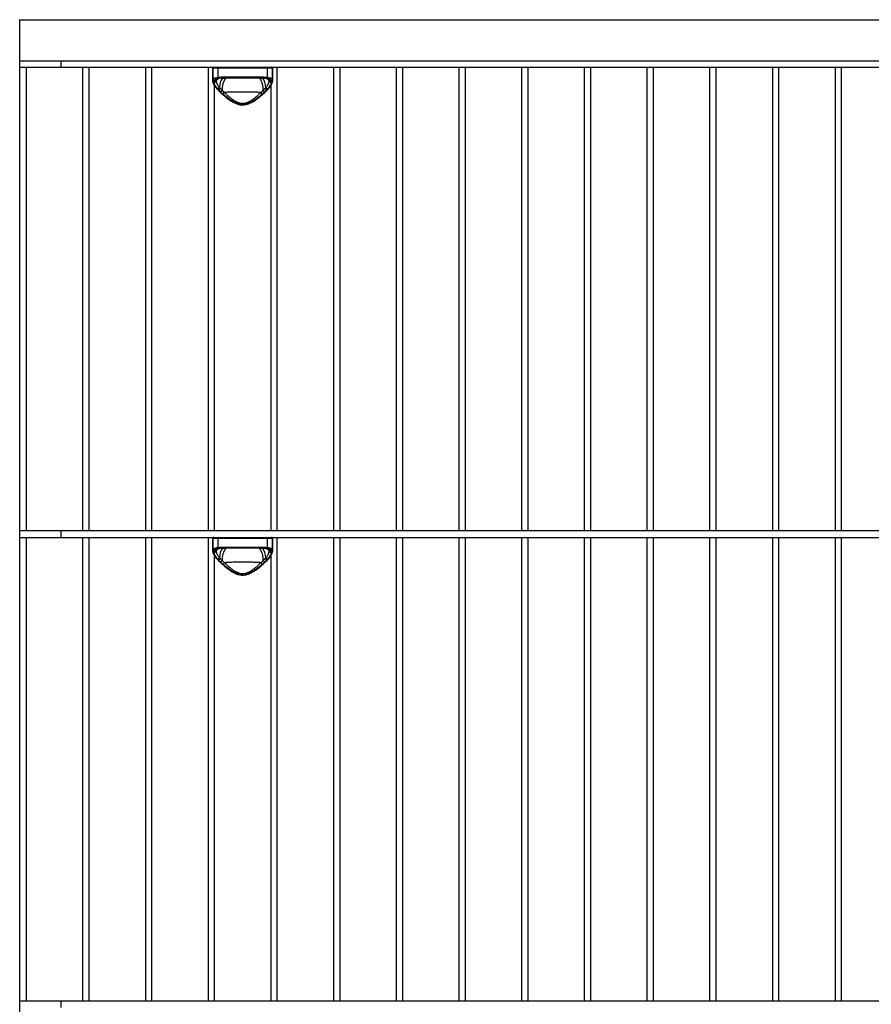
# Model space of a CAD drawing. Header units: inches. Extents: x 2094 to 2277, y 468 to 540.
# Tile 2 of 8: x 2094 to 2109, y 486 to 504. Entities that reach past the tile are written whole.
import ezdxf

# ---------------------------------------------------------------- set-up
doc = ezdxf.new("R2010")
doc.units = ezdxf.units.IN
doc.header["$MEASUREMENT"] = 0

# ---------------------------------------------------------------- blocks, each defined once
blk = doc.blocks.new('Murmur 6 Drawer Dresser_Front')
at = {"linetype": 'Continuous', "lineweight": 25}
for p, q in [((-9.804, 35.434), (-9.804, 8.977)), ((-9.804, 35.434), (52.326, 35.434)), ((-9.804, 34.686), (52.326, 34.686)), ((-9.055, 34.686), (-9.055, 34.568)), ((-9.804, 34.568), (21.202, 34.568)), ((-9.685, 34.568), (-9.685, 26.117)), ((-8.649, 26.117), (-8.649, 34.568)), ((-8.542, 34.568), (-8.542, 26.117)), ((-7.505, 26.117), (-7.505, 34.568)), ((-7.398, 34.568), (-7.398, 26.117)), ((-6.362, 26.117), (-6.362, 34.568)), ((-6.282, 34.549), (-6.282, 34.32)), ((-5.191, 34.549), (-6.282, 34.549)), ((-6.281, 34.332), (-6.281, 34.549)), ((-6.189, 34.549), (-6.189, 34.384)), ((-5.284, 34.384), (-5.284, 34.549)), ((-5.192, 34.549), (-5.192, 34.332)), ((-5.191, 34.32), (-5.191, 34.549)), ((-5.111, 34.568), (-5.111, 26.117)), ((-4.075, 26.117), (-4.075, 34.568)), ((-3.967, 34.568), (-3.967, 26.117)), ((-2.931, 26.117), (-2.931, 34.568)), ((-2.824, 34.568), (-2.824, 26.117)), ((-1.787, 26.117), (-1.787, 34.568)), ((-1.68, 34.568), (-1.68, 26.117)), ((-0.644, 26.117), (-0.644, 34.568)), ((-0.537, 34.568), (-0.537, 26.117)), ((0.5, 26.117), (0.5, 34.568)), ((0.607, 34.568), (0.607, 26.117)), ((1.643, 26.117), (1.643, 34.568)), ((1.75, 34.568), (1.75, 26.117)), ((2.787, 26.117), (2.787, 34.568)), ((2.894, 34.568), (2.894, 26.117)), ((3.931, 26.117), (3.931, 34.568)), ((4.038, 34.568), (4.038, 26.117)), ((5.074, 26.117), (5.074, 34.568)), ((5.181, 34.568), (5.181, 26.117)), ((-6.183, 34.363), (-6.216, 34.339)), ((-6.196, 34.358), (-6.216, 34.339)), ((-6.175, 34.365), (-6.167, 34.366)), ((-6.093, 34.37), (-6.077, 34.371)), ((-6.054, 34.391), (-5.419, 34.391)), ((-5.429, 34.371), (-6.044, 34.371)), ((-5.396, 34.371), (-5.312, 34.366)), ((-5.312, 34.367), (-5.301, 34.365)), ((-5.306, 34.366), (-5.298, 34.365)), ((-5.257, 34.339), (-5.29, 34.363)), ((-5.257, 34.339), (-5.277, 34.358)), ((-6.255, 34.24), (-6.255, 26.117)), ((-6.189, 34.156), (-6.189, 34.156)), ((-5.285, 34.156), (-5.284, 34.156)), ((-5.218, 26.117), (-5.218, 34.24)), ((21.202, 26.117), (-9.804, 26.117)), ((-9.055, 26.117), (-9.055, 25.998)), ((-9.804, 25.998), (21.202, 25.998)), ((-9.685, 25.998), (-9.685, 17.547)), ((-8.649, 17.547), (-8.649, 25.998)), ((-8.542, 25.998), (-8.542, 17.547)), ((-7.505, 17.547), (-7.505, 25.998)), ((-7.398, 25.998), (-7.398, 17.547)), ((-6.362, 17.547), (-6.362, 25.998)), ((-6.282, 25.979), (-6.282, 25.75)), ((-5.191, 25.979), (-6.282, 25.979)), ((-6.281, 25.762), (-6.281, 25.979)), ((-6.189, 25.979), (-6.189, 25.814)), ((-5.284, 25.814), (-5.284, 25.979)), ((-5.192, 25.979), (-5.192, 25.762)), ((-5.191, 25.75), (-5.191, 25.979)), ((-5.111, 25.998), (-5.111, 17.547)), ((-4.075, 17.547), (-4.075, 25.998)), ((-3.967, 25.998), (-3.967, 17.547)), ((-2.931, 17.547), (-2.931, 25.998)), ((-2.824, 25.998), (-2.824, 17.547)), ((-1.787, 17.547), (-1.787, 25.998)), ((-1.68, 25.998), (-1.68, 17.547)), ((-0.644, 17.547), (-0.644, 25.998)), ((-0.537, 25.998), (-0.537, 17.547)), ((0.5, 17.547), (0.5, 25.998)), ((0.607, 25.998), (0.607, 17.547)), ((1.643, 17.547), (1.643, 25.998)), ((1.75, 25.998), (1.75, 17.547)), ((2.787, 17.547), (2.787, 25.998)), ((2.894, 25.998), (2.894, 17.547)), ((3.931, 17.547), (3.931, 25.998)), ((4.038, 25.998), (4.038, 17.547)), ((5.074, 17.547), (5.074, 25.998)), ((5.181, 25.998), (5.181, 17.547)), ((-6.255, 25.67), (-6.255, 17.547)), ((-6.183, 25.793), (-6.216, 25.77)), ((-6.196, 25.788), (-6.216, 25.77)), ((-6.175, 25.795), (-6.167, 25.796)), ((-6.093, 25.8), (-6.077, 25.801)), ((-6.054, 25.821), (-5.419, 25.821)), ((-5.429, 25.802), (-6.044, 25.802)), ((-5.396, 25.801), (-5.312, 25.796)), ((-5.312, 25.797), (-5.301, 25.795)), ((-5.306, 25.796), (-5.298, 25.795)), ((-5.257, 25.77), (-5.29, 25.793)), ((-5.257, 25.77), (-5.277, 25.788)), ((-5.218, 17.547), (-5.218, 25.671)), ((-6.189, 25.586), (-6.189, 25.586)), ((-5.285, 25.586), (-5.284, 25.586)), ((21.202, 17.547), (-9.804, 17.547)), ((-9.055, 17.547), (-9.055, 17.429))]:
    blk.add_line(p, q, dxfattribs=at)
at = {"linetype": 'Continuous', "lineweight": 25, "flags": 128}
for points in [[(-6.054, 34.391), (-6.054, 34.387), (-6.053, 34.384), (-6.053, 34.38), (-6.051, 34.377), (-6.05, 34.375), (-6.048, 34.373), (-6.046, 34.372), (-6.044, 34.371)], [(-5.419, 34.391), (-5.419, 34.387), (-5.419, 34.384), (-5.42, 34.38), (-5.422, 34.377), (-5.423, 34.375), (-5.425, 34.373), (-5.427, 34.372), (-5.429, 34.371)], [(-6.054, 25.821), (-6.054, 25.817), (-6.053, 25.814), (-6.053, 25.81), (-6.051, 25.807), (-6.05, 25.805), (-6.048, 25.803), (-6.046, 25.802), (-6.044, 25.802)], [(-5.419, 25.821), (-5.419, 25.817), (-5.419, 25.814), (-5.42, 25.81), (-5.422, 25.807), (-5.423, 25.805), (-5.425, 25.803), (-5.427, 25.802), (-5.429, 25.802)]]:
    blk.add_lwpolyline(points, dxfattribs=at)
at = {"linetype": 'Continuous', "lineweight": 25}
for centre, radius, start, end in [((-6.262, 34.549), 0.0197, 90, 180), ((-6.261, 34.549), 0.0197, 90.0513, 180.0512), ((-6.172, 34.551), 0.0176, 100.5434, 187.6171), ((-5.301, 34.551), 0.0176, 352.3829, 79.4566), ((-5.212, 34.549), 0.0197, 359.9488, 89.9487), ((-5.211, 34.549), 0.0197, 0, 90), ((-6.261, 34.334), 0.0195, 183.6773, 270.5461), ((-6.263, 34.309), 0.0182, 181.4217, 274.6777), ((-6.031, 34.175), 0.238, 126.4416, 142.0933), ((-6.17, 34.384), 0.0197, 178.2445, 254.0511), ((-5.857, 34.193), 0.303, 143.5326, 179.1941), ((-5.742, 34.165), 0.368, 145.4309, 182.796), ((-5.731, 34.165), 0.368, 357.2017, 34.5687), ((-5.606, 34.196), 0.293, 0.2324, 38.17), ((-5.442, 34.175), 0.238, 37.9135, 52.9713), ((-5.303, 34.384), 0.0197, 285.9489, 1.7555), ((-5.212, 34.334), 0.0195, 269.4539, 356.3227), ((-5.21, 34.309), 0.0182, 265.3223, 358.5783), ((-6.182, 34.166), 0.0125, 236.9525, 302.7419), ((-5.291, 34.167), 0.0126, 237.4126, 301.7921), ((-6.262, 25.979), 0.0197, 90, 180), ((-6.261, 25.979), 0.0197, 90.0513, 180.0512), ((-6.172, 25.981), 0.0176, 100.5434, 187.6171), ((-5.301, 25.981), 0.0176, 352.3829, 79.4566), ((-5.212, 25.979), 0.0197, 359.9488, 89.9487), ((-5.211, 25.979), 0.0197, 0, 90), ((-6.261, 25.764), 0.0195, 183.6773, 270.5461), ((-6.263, 25.739), 0.0182, 181.4217, 274.6777), ((-6.032, 25.606), 0.237, 125.3578, 142.1045), ((-6.17, 25.814), 0.0197, 178.2445, 254.0511), ((-5.857, 25.623), 0.303, 143.5326, 179.1941), ((-5.742, 25.595), 0.368, 145.4309, 182.796), ((-5.731, 25.595), 0.368, 357.2017, 34.5687), ((-5.606, 25.626), 0.293, 0.2324, 38.17), ((-5.442, 25.605), 0.238, 37.9135, 52.9713), ((-5.303, 25.814), 0.0197, 285.9489, 1.7555), ((-5.212, 25.764), 0.0195, 269.4539, 356.3227), ((-5.21, 25.739), 0.0182, 265.3223, 358.5783), ((-6.182, 25.597), 0.0125, 236.9525, 302.7419), ((-5.291, 25.597), 0.0126, 237.4126, 301.7921)]:
    blk.add_arc(centre, radius, start, end, dxfattribs=at)
for points in [[(-6.281, 34.308), (-6.282, 34.317), (-6.282, 34.325), (-6.281, 34.332)], [(-6.261, 34.314), (-6.262, 34.311), (-6.262, 34.307), (-6.262, 34.304)], [(-6.262, 34.304), (-6.262, 34.3), (-6.262, 34.295), (-6.261, 34.291)], [(-6.258, 34.325), (-6.26, 34.321), (-6.261, 34.318), (-6.261, 34.314)], [(-6.216, 34.339), (-6.217, 34.336), (-6.217, 34.333), (-6.218, 34.33)], [(-6.189, 34.384), (-6.149, 34.39), (-6.104, 34.391), (-6.054, 34.391)], [(-6.172, 34.365), (-6.173, 34.365), (-6.174, 34.365), (-6.175, 34.365)], [(-6.044, 34.371), (-6.091, 34.371), (-6.134, 34.37), (-6.172, 34.365)], [(-5.301, 34.365), (-5.339, 34.37), (-5.381, 34.371), (-5.429, 34.371)], [(-5.419, 34.391), (-5.369, 34.391), (-5.324, 34.39), (-5.284, 34.384)], [(-5.298, 34.365), (-5.299, 34.365), (-5.3, 34.365), (-5.301, 34.365)], [(-5.255, 34.33), (-5.256, 34.333), (-5.256, 34.336), (-5.257, 34.339)], [(-5.212, 34.314), (-5.212, 34.318), (-5.213, 34.321), (-5.215, 34.325)], [(-5.211, 34.304), (-5.211, 34.307), (-5.211, 34.311), (-5.212, 34.314)], [(-5.212, 34.291), (-5.211, 34.295), (-5.211, 34.3), (-5.211, 34.304)], [(-5.192, 34.332), (-5.191, 34.325), (-5.191, 34.317), (-5.192, 34.308)], [(-6.19, 34.172), (-6.179, 34.179), (-6.169, 34.187), (-6.16, 34.197)], [(-6.19, 34.172), (-6.185, 34.166), (-6.18, 34.161), (-6.175, 34.156)], [(-6.175, 34.156), (-6.164, 34.163), (-6.153, 34.172), (-6.145, 34.182)], [(-6.175, 34.156), (-6.163, 34.144), (-6.15, 34.132), (-6.137, 34.12)], [(-6.137, 34.12), (-6.127, 34.128), (-6.117, 34.137), (-6.11, 34.147)], [(-6.137, 34.12), (-6.122, 34.106), (-6.106, 34.092), (-6.09, 34.077)], [(-6.09, 34.077), (-6.082, 34.087), (-6.074, 34.097), (-6.069, 34.107)], [(-5.383, 34.077), (-5.391, 34.087), (-5.398, 34.097), (-5.404, 34.107)], [(-5.383, 34.077), (-5.367, 34.092), (-5.351, 34.106), (-5.336, 34.12)], [(-5.336, 34.12), (-5.346, 34.128), (-5.356, 34.137), (-5.363, 34.147)], [(-5.336, 34.12), (-5.323, 34.132), (-5.31, 34.144), (-5.298, 34.156)], [(-5.328, 34.182), (-5.32, 34.172), (-5.309, 34.163), (-5.298, 34.156)], [(-5.313, 34.197), (-5.304, 34.187), (-5.294, 34.179), (-5.283, 34.172)], [(-5.298, 34.156), (-5.293, 34.161), (-5.287, 34.166), (-5.283, 34.172)], [(-6.281, 25.738), (-6.282, 25.747), (-6.282, 25.755), (-6.281, 25.762)], [(-6.261, 25.744), (-6.262, 25.741), (-6.262, 25.737), (-6.262, 25.734)], [(-6.262, 25.734), (-6.262, 25.73), (-6.262, 25.725), (-6.261, 25.721)], [(-6.258, 25.755), (-6.26, 25.752), (-6.261, 25.748), (-6.261, 25.744)], [(-6.216, 25.77), (-6.217, 25.767), (-6.217, 25.763), (-6.218, 25.76)], [(-6.189, 25.814), (-6.149, 25.82), (-6.104, 25.821), (-6.054, 25.821)], [(-6.172, 25.795), (-6.173, 25.795), (-6.174, 25.795), (-6.175, 25.795)], [(-6.044, 25.802), (-6.091, 25.802), (-6.134, 25.8), (-6.172, 25.795)], [(-5.301, 25.795), (-5.339, 25.8), (-5.381, 25.802), (-5.429, 25.802)], [(-5.419, 25.821), (-5.369, 25.821), (-5.324, 25.82), (-5.284, 25.814)], [(-5.298, 25.795), (-5.299, 25.795), (-5.3, 25.795), (-5.301, 25.795)], [(-5.255, 25.76), (-5.256, 25.763), (-5.256, 25.767), (-5.257, 25.77)], [(-5.212, 25.744), (-5.212, 25.748), (-5.213, 25.752), (-5.215, 25.755)], [(-5.211, 25.734), (-5.211, 25.737), (-5.211, 25.741), (-5.212, 25.744)], [(-5.212, 25.721), (-5.211, 25.725), (-5.211, 25.73), (-5.211, 25.734)], [(-5.192, 25.762), (-5.191, 25.755), (-5.191, 25.747), (-5.192, 25.738)], [(-6.19, 25.602), (-6.179, 25.609), (-6.169, 25.618), (-6.16, 25.627)], [(-6.19, 25.602), (-6.185, 25.596), (-6.18, 25.591), (-6.175, 25.586)], [(-6.175, 25.586), (-6.164, 25.593), (-6.153, 25.602), (-6.145, 25.612)], [(-6.175, 25.586), (-6.163, 25.574), (-6.15, 25.562), (-6.137, 25.55)], [(-6.137, 25.55), (-6.127, 25.558), (-6.117, 25.567), (-6.11, 25.577)], [(-6.137, 25.55), (-6.122, 25.536), (-6.106, 25.522), (-6.09, 25.507)], [(-6.09, 25.507), (-6.082, 25.517), (-6.074, 25.527), (-6.069, 25.537)], [(-5.383, 25.507), (-5.391, 25.517), (-5.398, 25.527), (-5.404, 25.537)], [(-5.383, 25.507), (-5.367, 25.522), (-5.351, 25.536), (-5.336, 25.55)], [(-5.336, 25.55), (-5.346, 25.558), (-5.356, 25.567), (-5.363, 25.577)], [(-5.336, 25.55), (-5.323, 25.562), (-5.31, 25.574), (-5.298, 25.586)], [(-5.328, 25.612), (-5.32, 25.602), (-5.309, 25.593), (-5.298, 25.586)], [(-5.313, 25.627), (-5.304, 25.618), (-5.294, 25.609), (-5.283, 25.602)], [(-5.298, 25.586), (-5.293, 25.591), (-5.287, 25.596), (-5.283, 25.602)]]:
    blk.add_open_spline(points, degree=3, dxfattribs=at)
for points, knots in [([(-6.281, 34.332), (-6.28, 34.34), (-6.277, 34.346), (-6.27, 34.355), (-6.268, 34.357), (-6.262, 34.362), (-6.258, 34.365), (-6.247, 34.371), (-6.237, 34.374), (-6.216, 34.38), (-6.203, 34.383), (-6.189, 34.384)], [0, 0, 0, 0, 0.25, 0.25, 0.375, 0.375, 0.5, 0.5, 0.75, 0.75, 1, 1, 1, 1]), ([(-6.279, 34.301), (-6.279, 34.297), (-6.277, 34.282), (-6.264, 34.253), (-6.239, 34.213), (-6.212, 34.179), (-6.193, 34.161), (-6.188, 34.156)], [0, 0, 0, 0, 0.090266, 0.341179, 0.619123, 0.912206, 1, 1, 1, 1]), ([(-6.262, 34.304), (-6.254, 34.305), (-6.246, 34.307), (-6.232, 34.313), (-6.225, 34.317), (-6.219, 34.321)], [0, 0, 0, 0, 0.5, 0.5, 1, 1, 1, 1]), ([(-6.261, 34.314), (-6.253, 34.315), (-6.246, 34.317), (-6.231, 34.322), (-6.224, 34.326), (-6.218, 34.33)], [0, 0, 0, 0, 0.5, 0.5, 1, 1, 1, 1]), ([(-6.261, 34.291), (-6.254, 34.292), (-6.246, 34.294), (-6.232, 34.301), (-6.225, 34.305), (-6.219, 34.309)], [0, 0, 0, 0, 0.5, 0.5, 1, 1, 1, 1]), ([(-6.261, 34.291), (-6.26, 34.282), (-6.258, 34.273), (-6.25, 34.254), (-6.245, 34.244), (-6.227, 34.214), (-6.21, 34.193), (-6.19, 34.172)], [0, 0, 0, 0, 0.25, 0.25, 0.5, 0.5, 1, 1, 1, 1]), ([(-6.175, 34.365), (-6.186, 34.363), (-6.197, 34.361), (-6.215, 34.357), (-6.223, 34.354), (-6.237, 34.348), (-6.243, 34.344), (-6.252, 34.335), (-6.256, 34.33), (-6.258, 34.325)], [0, 0, 0, 0, 0.25, 0.25, 0.5, 0.5, 0.75, 0.75, 1, 1, 1, 1]), ([(-6.216, 34.339), (-6.222, 34.335), (-6.229, 34.332), (-6.243, 34.327), (-6.251, 34.326), (-6.258, 34.325)], [0, 0, 0, 0, 0.5, 0.5, 1, 1, 1, 1]), ([(-6.218, 34.33), (-6.218, 34.329), (-6.219, 34.326), (-6.219, 34.323), (-6.219, 34.321)], [0, 0, 0, 0, 0.500711, 1, 1, 1, 1]), ([(-6.219, 34.321), (-6.219, 34.32), (-6.219, 34.317), (-6.219, 34.313), (-6.219, 34.31), (-6.219, 34.309)], [0, 0, 0, 0, 0.336258, 0.669308, 1, 1, 1, 1]), ([(-6.219, 34.309), (-6.219, 34.307), (-6.219, 34.304), (-6.218, 34.299), (-6.217, 34.294), (-6.215, 34.288), (-6.213, 34.282), (-6.211, 34.276), (-6.208, 34.27), (-6.205, 34.264), (-6.201, 34.255), (-6.194, 34.243), (-6.185, 34.23), (-6.176, 34.218), (-6.169, 34.207), (-6.163, 34.2), (-6.16, 34.197)], [0, 0, 0, 0, 0.051698, 0.104309, 0.157789, 0.21216, 0.267479, 0.323834, 0.381334, 0.440107, 0.500308, 0.616495, 0.750531, 0.831989, 0.91478, 1, 1, 1, 1]), ([(-6.198, 34.359), (-6.195, 34.36), (-6.188, 34.363), (-6.171, 34.365), (-6.163, 34.366)], [0, 0, 0, 0, 0.488595, 1, 1, 1, 1]), ([(-5.313, 34.197), (-5.311, 34.199), (-5.307, 34.204), (-5.299, 34.214), (-5.289, 34.228), (-5.279, 34.243), (-5.271, 34.257), (-5.265, 34.269), (-5.26, 34.28), (-5.257, 34.291), (-5.255, 34.3), (-5.254, 34.306), (-5.254, 34.309)], [0, 0, 0, 0, 0.045115, 0.125248, 0.250657, 0.386181, 0.502854, 0.609308, 0.711663, 0.810632, 0.9067, 1, 1, 1, 1]), ([(-5.31, 34.366), (-5.302, 34.365), (-5.285, 34.363), (-5.278, 34.36), (-5.275, 34.359)], [0, 0, 0, 0, 0.509787, 1, 1, 1, 1]), ([(-5.215, 34.325), (-5.217, 34.33), (-5.221, 34.335), (-5.23, 34.344), (-5.236, 34.348), (-5.257, 34.357), (-5.275, 34.362), (-5.298, 34.365)], [0, 0, 0, 0, 0.25, 0.25, 0.5, 0.5, 1, 1, 1, 1]), ([(-5.285, 34.156), (-5.277, 34.164), (-5.254, 34.186), (-5.226, 34.224), (-5.203, 34.265), (-5.193, 34.292), (-5.193, 34.304), (-5.193, 34.306)], [0, 0, 0, 0, 0.149467, 0.4354685, 0.7235033, 0.9707379, 1, 1, 1, 1]), ([(-5.284, 34.384), (-5.27, 34.383), (-5.257, 34.38), (-5.241, 34.376), (-5.236, 34.374), (-5.227, 34.371), (-5.222, 34.369), (-5.211, 34.362), (-5.205, 34.357), (-5.196, 34.346), (-5.193, 34.34), (-5.192, 34.332)], [0, 0, 0, 0, 0.25, 0.25, 0.375, 0.375, 0.5, 0.5, 0.75, 0.75, 1, 1, 1, 1]), ([(-5.283, 34.172), (-5.273, 34.182), (-5.263, 34.193), (-5.247, 34.214), (-5.24, 34.225), (-5.222, 34.255), (-5.214, 34.274), (-5.212, 34.291)], [0, 0, 0, 0, 0.25, 0.25, 0.5, 0.5, 1, 1, 1, 1]), ([(-5.215, 34.325), (-5.222, 34.326), (-5.23, 34.327), (-5.244, 34.332), (-5.251, 34.335), (-5.257, 34.339)], [0, 0, 0, 0, 0.5, 0.5, 1, 1, 1, 1]), ([(-5.254, 34.321), (-5.254, 34.323), (-5.254, 34.326), (-5.255, 34.329), (-5.255, 34.33)], [0, 0, 0, 0, 0.497284, 1, 1, 1, 1]), ([(-5.255, 34.33), (-5.249, 34.326), (-5.242, 34.322), (-5.227, 34.317), (-5.219, 34.315), (-5.212, 34.314)], [0, 0, 0, 0, 0.5, 0.5, 1, 1, 1, 1]), ([(-5.254, 34.309), (-5.254, 34.311), (-5.254, 34.315), (-5.254, 34.319), (-5.254, 34.321)], [0, 0, 0, 0, 0.496775, 1, 1, 1, 1]), ([(-5.254, 34.321), (-5.248, 34.317), (-5.241, 34.313), (-5.226, 34.307), (-5.219, 34.305), (-5.211, 34.304)], [0, 0, 0, 0, 0.5, 0.5, 1, 1, 1, 1]), ([(-5.254, 34.309), (-5.248, 34.305), (-5.241, 34.301), (-5.227, 34.294), (-5.219, 34.292), (-5.212, 34.291)], [0, 0, 0, 0, 0.5, 0.5, 1, 1, 1, 1]), ([(-6.189, 34.156), (-6.17, 34.138), (-6.131, 34.1), (-6.066, 34.042), (-5.998, 33.987), (-5.932, 33.943), (-5.872, 33.91), (-5.815, 33.889), (-5.758, 33.879), (-5.701, 33.881), (-5.644, 33.894), (-5.589, 33.916), (-5.532, 33.949), (-5.47, 33.991), (-5.405, 34.043), (-5.341, 34.101), (-5.303, 34.138), (-5.284, 34.156)], [0, 0, 0, 0, 0.081505, 0.171046, 0.251975, 0.324057, 0.382853, 0.433586, 0.481019, 0.531459, 0.579224, 0.629669, 0.686694, 0.753154, 0.830942, 0.919527, 1, 1, 1, 1]), ([(-6.16, 34.197), (-6.157, 34.194), (-6.152, 34.19), (-6.147, 34.184), (-6.145, 34.182)], [0, 0, 0, 0, 0.504016, 1, 1, 1, 1]), ([(-6.145, 34.182), (-6.142, 34.179), (-6.136, 34.173), (-6.127, 34.164), (-6.118, 34.155), (-6.112, 34.149), (-6.11, 34.147)], [0, 0, 0, 0, 0.2708122, 0.5276191, 0.7706537, 1, 1, 1, 1]), ([(-6.11, 34.147), (-6.108, 34.144), (-6.104, 34.139), (-6.097, 34.132), (-6.09, 34.125), (-6.08, 34.116), (-6.073, 34.11), (-6.069, 34.107)], [0, 0, 0, 0, 0.172628, 0.339188, 0.4998, 0.74967, 1, 1, 1, 1]), ([(-5.404, 34.107), (-5.429, 34.109), (-5.454, 34.11), (-5.493, 34.111), (-5.507, 34.112), (-5.534, 34.112), (-5.548, 34.113), (-5.619, 34.114), (-5.677, 34.115), (-5.751, 34.115), (-5.766, 34.115), (-5.796, 34.115), (-5.81, 34.115), (-5.854, 34.114), (-5.882, 34.114), (-5.925, 34.113), (-5.939, 34.112), (-5.966, 34.112), (-5.98, 34.111), (-6.019, 34.11), (-6.045, 34.109), (-6.069, 34.107)], [0, 0, 0, 0, 0.125, 0.125, 0.1875, 0.1875, 0.25, 0.25, 0.5, 0.5, 0.5625, 0.5625, 0.625, 0.625, 0.75, 0.75, 0.8125, 0.8125, 0.875, 0.875, 1, 1, 1, 1]), ([(-6.069, 34.107), (-6.065, 34.103), (-6.057, 34.096), (-6.048, 34.087), (-6.04, 34.08), (-6.029, 34.07), (-6.016, 34.057), (-5.991, 34.036), (-5.96, 34.01), (-5.921, 33.98), (-5.879, 33.952), (-5.834, 33.93), (-5.786, 33.914), (-5.736, 33.908), (-5.686, 33.914), (-5.638, 33.93), (-5.594, 33.953), (-5.552, 33.98), (-5.512, 34.01), (-5.481, 34.036), (-5.457, 34.058), (-5.441, 34.073), (-5.423, 34.089), (-5.411, 34.1), (-5.404, 34.107)], [0, 0, 0, 0, 0.02271, 0.0410075, 0.0548926, 0.064365, 0.0983381, 0.1281361, 0.1913866, 0.2543129, 0.3171119, 0.3788925, 0.4401567, 0.5005226, 0.5611219, 0.6216346, 0.6835675, 0.7461869, 0.809495, 0.872965, 0.9026407, 0.9364076, 0.9592773, 1, 1, 1, 1]), ([(-5.404, 34.107), (-5.402, 34.109), (-5.397, 34.113), (-5.389, 34.119), (-5.381, 34.127), (-5.372, 34.136), (-5.366, 34.143), (-5.363, 34.147)], [0, 0, 0, 0, 0.166526, 0.332954, 0.499407, 0.742788, 1, 1, 1, 1]), ([(-5.363, 34.147), (-5.361, 34.149), (-5.355, 34.155), (-5.346, 34.164), (-5.337, 34.173), (-5.331, 34.179), (-5.328, 34.182)], [0, 0, 0, 0, 0.226978, 0.469236, 0.726836, 1, 1, 1, 1]), ([(-5.328, 34.182), (-5.326, 34.184), (-5.321, 34.19), (-5.315, 34.194), (-5.313, 34.197)], [0, 0, 0, 0, 0.495977, 1, 1, 1, 1]), ([(-6.09, 34.077), (-6.066, 34.057), (-6.041, 34.036), (-5.989, 33.996), (-5.962, 33.976), (-5.918, 33.95), (-5.903, 33.941), (-5.872, 33.925), (-5.856, 33.918), (-5.832, 33.909), (-5.823, 33.906), (-5.806, 33.901), (-5.798, 33.899), (-5.771, 33.894), (-5.754, 33.892), (-5.727, 33.892), (-5.718, 33.893), (-5.7, 33.894), (-5.692, 33.896), (-5.666, 33.901), (-5.649, 33.906), (-5.616, 33.918), (-5.6, 33.925), (-5.569, 33.941), (-5.554, 33.95), (-5.525, 33.968), (-5.511, 33.977), (-5.484, 33.997), (-5.47, 34.006), (-5.431, 34.037), (-5.407, 34.057), (-5.383, 34.077)], [0, 0, 0, 0, 0.125, 0.125, 0.25, 0.25, 0.3125, 0.3125, 0.375, 0.375, 0.40625, 0.40625, 0.4375, 0.4375, 0.5, 0.5, 0.53125, 0.53125, 0.5625, 0.5625, 0.625, 0.625, 0.6875, 0.6875, 0.75, 0.75, 0.8125, 0.8125, 0.875, 0.875, 1, 1, 1, 1]), ([(-6.281, 25.762), (-6.28, 25.77), (-6.277, 25.776), (-6.27, 25.785), (-6.268, 25.787), (-6.262, 25.792), (-6.258, 25.795), (-6.247, 25.801), (-6.237, 25.805), (-6.216, 25.81), (-6.203, 25.813), (-6.189, 25.814)], [0, 0, 0, 0, 0.25, 0.25, 0.375, 0.375, 0.5, 0.5, 0.75, 0.75, 1, 1, 1, 1]), ([(-6.279, 25.731), (-6.279, 25.727), (-6.277, 25.712), (-6.264, 25.683), (-6.239, 25.643), (-6.212, 25.61), (-6.193, 25.591), (-6.188, 25.587)], [0, 0, 0, 0, 0.090266, 0.341179, 0.619123, 0.912206, 1, 1, 1, 1]), ([(-6.262, 25.734), (-6.254, 25.735), (-6.246, 25.737), (-6.232, 25.743), (-6.225, 25.747), (-6.219, 25.751)], [0, 0, 0, 0, 0.5, 0.5, 1, 1, 1, 1]), ([(-6.261, 25.744), (-6.253, 25.745), (-6.246, 25.747), (-6.231, 25.752), (-6.224, 25.756), (-6.218, 25.76)], [0, 0, 0, 0, 0.5, 0.5, 1, 1, 1, 1]), ([(-6.261, 25.721), (-6.254, 25.722), (-6.246, 25.724), (-6.232, 25.731), (-6.225, 25.735), (-6.219, 25.739)], [0, 0, 0, 0, 0.5, 0.5, 1, 1, 1, 1]), ([(-6.261, 25.721), (-6.26, 25.712), (-6.258, 25.703), (-6.25, 25.684), (-6.245, 25.675), (-6.227, 25.644), (-6.21, 25.623), (-6.19, 25.602)], [0, 0, 0, 0, 0.25, 0.25, 0.5, 0.5, 1, 1, 1, 1]), ([(-6.175, 25.795), (-6.186, 25.793), (-6.197, 25.792), (-6.215, 25.787), (-6.223, 25.784), (-6.237, 25.778), (-6.243, 25.774), (-6.252, 25.765), (-6.256, 25.76), (-6.258, 25.755)], [0, 0, 0, 0, 0.25, 0.25, 0.5, 0.5, 0.75, 0.75, 1, 1, 1, 1]), ([(-6.216, 25.77), (-6.222, 25.766), (-6.229, 25.762), (-6.243, 25.757), (-6.251, 25.756), (-6.258, 25.755)], [0, 0, 0, 0, 0.5, 0.5, 1, 1, 1, 1]), ([(-6.218, 25.76), (-6.218, 25.759), (-6.219, 25.756), (-6.219, 25.753), (-6.219, 25.751)], [0, 0, 0, 0, 0.500711, 1, 1, 1, 1]), ([(-6.219, 25.751), (-6.219, 25.75), (-6.219, 25.747), (-6.219, 25.743), (-6.219, 25.741), (-6.219, 25.739)], [0, 0, 0, 0, 0.336258, 0.669308, 1, 1, 1, 1]), ([(-6.219, 25.739), (-6.219, 25.738), (-6.219, 25.734), (-6.218, 25.729), (-6.217, 25.724), (-6.215, 25.718), (-6.213, 25.713), (-6.211, 25.707), (-6.208, 25.7), (-6.205, 25.694), (-6.201, 25.685), (-6.194, 25.673), (-6.185, 25.66), (-6.176, 25.648), (-6.169, 25.638), (-6.163, 25.631), (-6.16, 25.627)], [0, 0, 0, 0, 0.051698, 0.104309, 0.157789, 0.21216, 0.267479, 0.323834, 0.381334, 0.440107, 0.500308, 0.616495, 0.750531, 0.831989, 0.91478, 1, 1, 1, 1]), ([(-6.198, 25.789), (-6.195, 25.79), (-6.189, 25.793), (-6.176, 25.794), (-6.171, 25.795)], [0, 0, 0, 0, 0.596957, 1, 1, 1, 1]), ([(-5.313, 25.627), (-5.311, 25.629), (-5.307, 25.634), (-5.299, 25.644), (-5.289, 25.658), (-5.279, 25.673), (-5.271, 25.687), (-5.265, 25.699), (-5.26, 25.71), (-5.257, 25.721), (-5.255, 25.73), (-5.254, 25.736), (-5.254, 25.739)], [0, 0, 0, 0, 0.045115, 0.125248, 0.250657, 0.386181, 0.502854, 0.609308, 0.711663, 0.810632, 0.9067, 1, 1, 1, 1]), ([(-5.31, 25.796), (-5.302, 25.795), (-5.285, 25.793), (-5.278, 25.79), (-5.275, 25.789)], [0, 0, 0, 0, 0.509787, 1, 1, 1, 1]), ([(-5.215, 25.755), (-5.217, 25.76), (-5.221, 25.765), (-5.23, 25.774), (-5.236, 25.778), (-5.257, 25.788), (-5.275, 25.792), (-5.298, 25.795)], [0, 0, 0, 0, 0.25, 0.25, 0.5, 0.5, 1, 1, 1, 1]), ([(-5.285, 25.587), (-5.277, 25.594), (-5.254, 25.616), (-5.226, 25.654), (-5.203, 25.695), (-5.193, 25.722), (-5.193, 25.734), (-5.193, 25.736)], [0, 0, 0, 0, 0.149467, 0.435469, 0.723503, 0.970738, 1, 1, 1, 1]), ([(-5.284, 25.814), (-5.27, 25.813), (-5.257, 25.81), (-5.241, 25.806), (-5.236, 25.804), (-5.227, 25.801), (-5.222, 25.799), (-5.211, 25.793), (-5.205, 25.788), (-5.196, 25.776), (-5.193, 25.77), (-5.192, 25.762)], [0, 0, 0, 0, 0.25, 0.25, 0.375, 0.375, 0.5, 0.5, 0.75, 0.75, 1, 1, 1, 1]), ([(-5.283, 25.602), (-5.273, 25.612), (-5.263, 25.623), (-5.247, 25.644), (-5.24, 25.655), (-5.222, 25.685), (-5.214, 25.704), (-5.212, 25.721)], [0, 0, 0, 0, 0.25, 0.25, 0.5, 0.5, 1, 1, 1, 1]), ([(-5.215, 25.755), (-5.222, 25.756), (-5.23, 25.757), (-5.244, 25.762), (-5.251, 25.766), (-5.257, 25.77)], [0, 0, 0, 0, 0.5, 0.5, 1, 1, 1, 1]), ([(-5.254, 25.751), (-5.254, 25.753), (-5.254, 25.756), (-5.255, 25.759), (-5.255, 25.76)], [0, 0, 0, 0, 0.4972842, 1, 1, 1, 1]), ([(-5.255, 25.76), (-5.249, 25.756), (-5.242, 25.752), (-5.227, 25.747), (-5.219, 25.745), (-5.212, 25.744)], [0, 0, 0, 0, 0.5, 0.5, 1, 1, 1, 1]), ([(-5.254, 25.739), (-5.254, 25.741), (-5.254, 25.745), (-5.254, 25.749), (-5.254, 25.751)], [0, 0, 0, 0, 0.496775, 1, 1, 1, 1]), ([(-5.254, 25.751), (-5.248, 25.747), (-5.241, 25.743), (-5.226, 25.737), (-5.219, 25.735), (-5.211, 25.734)], [0, 0, 0, 0, 0.5, 0.5, 1, 1, 1, 1]), ([(-5.254, 25.739), (-5.248, 25.735), (-5.241, 25.731), (-5.227, 25.724), (-5.219, 25.722), (-5.212, 25.721)], [0, 0, 0, 0, 0.5, 0.5, 1, 1, 1, 1]), ([(-6.189, 25.586), (-6.17, 25.568), (-6.131, 25.53), (-6.066, 25.472), (-5.998, 25.417), (-5.932, 25.373), (-5.872, 25.34), (-5.815, 25.319), (-5.758, 25.309), (-5.701, 25.311), (-5.644, 25.324), (-5.589, 25.346), (-5.532, 25.379), (-5.47, 25.421), (-5.405, 25.473), (-5.341, 25.531), (-5.303, 25.568), (-5.284, 25.586)], [0, 0, 0, 0, 0.0815047, 0.1710456, 0.2519745, 0.3240573, 0.3828527, 0.4335856, 0.4810192, 0.5314593, 0.5792236, 0.629669, 0.6866944, 0.7531542, 0.830942, 0.9195269, 1, 1, 1, 1]), ([(-6.16, 25.627), (-6.157, 25.625), (-6.152, 25.62), (-6.147, 25.615), (-6.145, 25.612)], [0, 0, 0, 0, 0.504016, 1, 1, 1, 1]), ([(-6.145, 25.612), (-6.142, 25.609), (-6.136, 25.603), (-6.127, 25.594), (-6.118, 25.585), (-6.112, 25.579), (-6.11, 25.577)], [0, 0, 0, 0, 0.270812, 0.527619, 0.770654, 1, 1, 1, 1]), ([(-6.11, 25.577), (-6.108, 25.574), (-6.104, 25.569), (-6.097, 25.563), (-6.09, 25.555), (-6.08, 25.546), (-6.073, 25.54), (-6.069, 25.537)], [0, 0, 0, 0, 0.172628, 0.339188, 0.4998, 0.74967, 1, 1, 1, 1]), ([(-6.09, 25.507), (-6.066, 25.487), (-6.041, 25.466), (-5.989, 25.426), (-5.962, 25.407), (-5.918, 25.38), (-5.903, 25.371), (-5.872, 25.355), (-5.856, 25.348), (-5.832, 25.339), (-5.823, 25.336), (-5.806, 25.331), (-5.798, 25.329), (-5.771, 25.324), (-5.754, 25.322), (-5.727, 25.322), (-5.718, 25.323), (-5.7, 25.325), (-5.692, 25.326), (-5.666, 25.331), (-5.649, 25.336), (-5.616, 25.348), (-5.6, 25.355), (-5.569, 25.371), (-5.554, 25.38), (-5.525, 25.398), (-5.511, 25.407), (-5.484, 25.427), (-5.47, 25.437), (-5.431, 25.467), (-5.407, 25.487), (-5.383, 25.507)], [0, 0, 0, 0, 0.125, 0.125, 0.25, 0.25, 0.3125, 0.3125, 0.375, 0.375, 0.40625, 0.40625, 0.4375, 0.4375, 0.5, 0.5, 0.53125, 0.53125, 0.5625, 0.5625, 0.625, 0.625, 0.6875, 0.6875, 0.75, 0.75, 0.8125, 0.8125, 0.875, 0.875, 1, 1, 1, 1]), ([(-5.404, 25.537), (-5.429, 25.539), (-5.454, 25.54), (-5.493, 25.541), (-5.507, 25.542), (-5.534, 25.542), (-5.548, 25.543), (-5.619, 25.544), (-5.677, 25.545), (-5.751, 25.545), (-5.766, 25.545), (-5.796, 25.545), (-5.81, 25.545), (-5.854, 25.544), (-5.882, 25.544), (-5.925, 25.543), (-5.939, 25.542), (-5.966, 25.542), (-5.98, 25.541), (-6.019, 25.54), (-6.045, 25.539), (-6.069, 25.537)], [0, 0, 0, 0, 0.125, 0.125, 0.1875, 0.1875, 0.25, 0.25, 0.5, 0.5, 0.5625, 0.5625, 0.625, 0.625, 0.75, 0.75, 0.8125, 0.8125, 0.875, 0.875, 1, 1, 1, 1]), ([(-6.069, 25.537), (-6.065, 25.533), (-6.057, 25.526), (-6.048, 25.517), (-6.04, 25.51), (-6.029, 25.5), (-6.016, 25.487), (-5.991, 25.466), (-5.96, 25.44), (-5.921, 25.41), (-5.879, 25.383), (-5.834, 25.36), (-5.786, 25.344), (-5.736, 25.338), (-5.686, 25.344), (-5.638, 25.36), (-5.594, 25.383), (-5.552, 25.41), (-5.512, 25.44), (-5.481, 25.466), (-5.457, 25.488), (-5.441, 25.503), (-5.423, 25.519), (-5.411, 25.53), (-5.404, 25.537)], [0, 0, 0, 0, 0.02271, 0.0410075, 0.0548926, 0.064365, 0.0983381, 0.1281361, 0.1913866, 0.2543129, 0.3171119, 0.3788925, 0.4401567, 0.5005226, 0.5611219, 0.6216346, 0.6835675, 0.7461869, 0.809495, 0.872965, 0.9026407, 0.9364076, 0.9592773, 1, 1, 1, 1]), ([(-5.404, 25.537), (-5.402, 25.539), (-5.397, 25.543), (-5.389, 25.549), (-5.381, 25.557), (-5.372, 25.566), (-5.366, 25.573), (-5.363, 25.577)], [0, 0, 0, 0, 0.1665262, 0.3329543, 0.4994067, 0.7427879, 1, 1, 1, 1]), ([(-5.363, 25.577), (-5.361, 25.579), (-5.355, 25.585), (-5.346, 25.594), (-5.337, 25.603), (-5.331, 25.609), (-5.328, 25.612)], [0, 0, 0, 0, 0.2269775, 0.4692356, 0.7268358, 1, 1, 1, 1]), ([(-5.328, 25.612), (-5.326, 25.615), (-5.321, 25.62), (-5.315, 25.625), (-5.313, 25.627)], [0, 0, 0, 0, 0.495977, 1, 1, 1, 1])]:
    blk.add_open_spline(points, degree=3, knots=knots, dxfattribs=at)

msp = doc.modelspace()

# ---------------------------------------------------------------- block references
msp.add_blockref('Murmur 6 Drawer Dresser_Front', (2103.752, 468.377))

doc.saveas('drawing.dxf')
